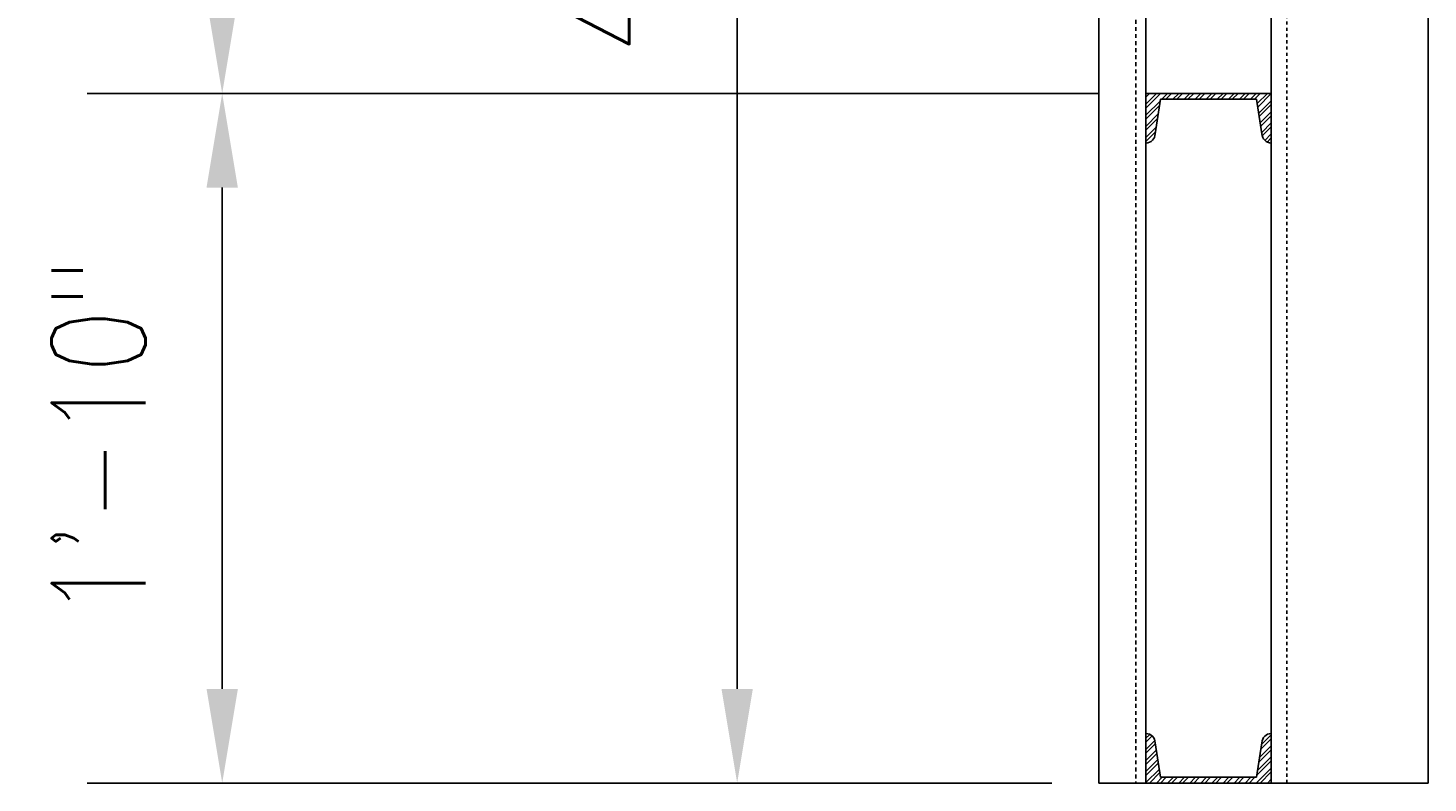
# Model space of a CAD drawing. Header units: inches. Extents: x -241 to 2916, y 110 to 330.
# Tile 1 of 40: x -36 to 9, y 176 to 200. Entities that reach past the tile are written whole.
import ezdxf

# ---------------------------------------------------------------- set-up
doc = ezdxf.new("R2010")
doc.units = ezdxf.units.IN
doc.header["$MEASUREMENT"] = 0
doc.linetypes.add('Dash - 1_16_', pattern=[0.1875, 0.125, -0.0625])
doc.linetypes.add('Hidden 3_32_', pattern=[0.140625, 0.09375, -0.046875])
doc.layers.get('Defpoints').update_dxf_attribs({"color": 243})
for name, color, linetype in [('S-COLS', 2, 'Continuous'), ('S-DETL', 90, 'Continuous'), ('S-DETL-PATT', 8, 'Continuous'), ('S-DETL-THIN', 1, 'Continuous')]:
    doc.layers.add(name, color=color, linetype=linetype)
doc.styles.add('Annotative', font='romans.shx', dxfattribs={"width": 0.8, "height": 0.125})
doc.dimstyles.new('Annotative', dxfattribs={"dimscale": 0, "dimtxt": 0.125, "dimasz": 0.125, "dimexe": 0.179688, "dimexo": 0.0625, "dimgap": 0.09, "dimtad": 1, "dimdec": 3, "dimzin": 3, "dimdsep": 46, "dimlunit": 4, "dimtxsty": 'Annotative', "dimcen": 0.09, "dimclrt": 2, "dimazin": 2, "dimtfac": 1, "dimtdec": 3, "dimtmove": 1, "dimatfit": 3, "dimfxl": 1, "dimtfill": 1, "dimfrac": 2, "dimtolj": 1, "dimtzin": 0, "dimarcsym": 0})

# ---------------------------------------------------------------- blocks, each defined once
blk = doc.blocks.new('051200_Column-L-Angle - L5X5X1_2-1705965-CANOPY SECTION 1')
at = {"layer": 'S-COLS', "linetype": 'Hidden 3_32_'}
blk.add_line((789.706, 132), (789.706, 223), dxfattribs=at)
at = {"layer": 'S-COLS'}
for p, q in [((794.206, 223), (794.206, 132)), ((789.206, 176.42), (789.206, 154)), ((789.206, 152.42), (789.206, 133.58)), ((794.206, 132), (789.206, 132))]:
    blk.add_line(p, q, dxfattribs=at)
blk = doc.blocks.new('051200_StructuralFraming-C-Channel - C4X5_4-V10-CANOPY SECTION 1')
at = {"lineweight": -3}
for p, q in [((785.206, 202), (785.206, 200.42)), ((789.206, 202), (785.206, 202)), ((789.206, 200.42), (789.206, 202)), ((785.502, 200.716), (785.676, 201.816)), ((785.676, 201.816), (788.736, 201.816)), ((788.736, 201.816), (788.91, 200.716))]:
    blk.add_line(p, q, dxfattribs=at)
for centre, start, end in [((785.206, 200.716), 270, 0), ((789.206, 200.716), 180, 270)]:
    blk.add_arc(centre, 0.296, start, end, dxfattribs=at)
blk = doc.blocks.new('*D87')
at = {"color": 0, "lineweight": -2, "transparency": 16777216}
for p, q in [((3.727, 232), (-17.351, 232)), ((-13.039, 179), (-13.039, 229)), ((-3, 176), (-17.351, 176))]:
    blk.add_line(p, q, dxfattribs=at)
at = {"color": 0, "transparency": 16777216}
for points in [[(-13.539, 229), (-12.539, 229), (-13.039, 232)], [(-13.539, 179), (-12.539, 179), (-13.039, 176)]]:
    blk.add_solid(points, dxfattribs=at)
at = {"layer": 'Defpoints', "color": 0, "transparency": 16777216}
for p in [(-13.039, 232), (5.227, 232), (-1.5, 176)]:
    blk.add_point(p, dxfattribs=at)
at = {"color": 2, "transparency": 16777216, "insert": (-16.984, 204), "char_height": 3, "attachment_point": 5, "rotation": 90, "style": 'Annotative', "bg_fill": 3, "box_fill_scale": 1.25, "bg_fill_color": 256, "bg_fill_true_color": 13158600, "bg_fill_transparency": 0}
blk.add_mtext('\\A1;4\'-8"', dxfattribs=at)
blk = doc.blocks.new('*D90')
at = {"color": 0, "lineweight": -2, "transparency": 16777216}
for p, q in [((-1.5, 198), (-33.779, 198)), ((-29.467, 179), (-29.467, 195)), ((-3, 176), (-33.779, 176))]:
    blk.add_line(p, q, dxfattribs=at)
at = {"color": 0, "transparency": 16777216}
for points in [[(-29.967, 195), (-28.967, 195), (-29.467, 198)], [(-29.967, 179), (-28.967, 179), (-29.467, 176)]]:
    blk.add_solid(points, dxfattribs=at)
at = {"layer": 'Defpoints', "color": 0, "transparency": 16777216}
for p in [(-29.467, 198), (0, 198), (-1.5, 176)]:
    blk.add_point(p, dxfattribs=at)
at = {"color": 2, "transparency": 16777216, "insert": (-33.412, 187), "char_height": 3, "attachment_point": 5, "rotation": 90, "style": 'Annotative', "bg_fill": 3, "box_fill_scale": 1.25, "bg_fill_color": 256, "bg_fill_true_color": 13158600, "bg_fill_transparency": 0}
blk.add_mtext('\\A1;1\'-10"', dxfattribs=at)
blk = doc.blocks.new('*D91')
at = {"color": 0, "lineweight": -2, "transparency": 16777216}
for p, q in [((-1.5, 222), (-33.779, 222)), ((-29.467, 201), (-29.467, 219)), ((-1.5, 198), (-33.779, 198))]:
    blk.add_line(p, q, dxfattribs=at)
at = {"color": 0, "transparency": 16777216}
for points in [[(-29.967, 219), (-28.967, 219), (-29.467, 222)], [(-29.967, 201), (-28.967, 201), (-29.467, 198)]]:
    blk.add_solid(points, dxfattribs=at)
at = {"layer": 'Defpoints', "color": 0, "transparency": 16777216}
for p in [(-29.467, 222), (0, 222), (0, 198)]:
    blk.add_point(p, dxfattribs=at)
at = {"color": 2, "transparency": 16777216, "insert": (-33.412, 210), "char_height": 3, "attachment_point": 5, "rotation": 90, "style": 'Annotative', "bg_fill": 3, "box_fill_scale": 1.25, "bg_fill_color": 256, "bg_fill_true_color": 13158600, "bg_fill_transparency": 0}
blk.add_mtext('\\A1;2\'-0"', dxfattribs=at)

msp = doc.modelspace()

# ---------------------------------------------------------------- linework, layer by layer
at = {"layer": 'S-DETL', "lineweight": -3}
for p, q in [((-1.5, 176), (-1.5, 270.9714)), ((0, 271.0026), (0, 176)), ((0, 176), (-1.5, 176))]:
    msp.add_line(p, q, dxfattribs=at)
at = {"layer": 'S-DETL', "linetype": 'Dash - 1_16_', "lineweight": -3}
msp.add_line((-0.324, 270.9959), (-0.324, 176), dxfattribs=at)

# ---------------------------------------------------------------- block references
at = {"layer": 'S-COLS', "lineweight": -3}
msp.add_blockref('051200_Column-L-Angle - L5X5X1_2-1705965-CANOPY SECTION 1', (-785.2059, 44), dxfattribs=at)
at = {"layer": 'S-DETL-THIN', "lineweight": -3}
msp.add_blockref('051200_StructuralFraming-C-Channel - C4X5_4-V10-CANOPY SECTION 1', (-785.2059, -4), dxfattribs=at)
at = {"layer": 'S-DETL-THIN', "lineweight": -3, "xscale": -1, "rotation": 180}
msp.add_blockref('051200_StructuralFraming-C-Channel - C4X5_4-V10-CANOPY SECTION 1', (-785.2059, 378), dxfattribs=at)

# ---------------------------------------------------------------- next in the draw order: dimensions: what is measured, and where the dimension line sits
dim = msp.add_linear_dim(base=(-13.0387, 232), p1=(-1.5, 176), p2=(5.2272, 232), angle=90, dimstyle='Annotative', override={"dimpost": '\\X'})
dim.commit()
dim.dimension.update_dxf_attribs({"geometry": '*D87', "text_midpoint": (-16.9844, 204)})

# ---------------------------------------------------------------- next in the draw order: dimensions: what is measured, and where the dimension line sits
dim = msp.add_linear_dim(base=(-29.4666, 198), p1=(-1.5, 176), p2=(0, 198), angle=90, dimstyle='Annotative', override={"dimpost": '\\X'})
dim.commit()
dim.dimension.update_dxf_attribs({"geometry": '*D90', "text_midpoint": (-33.4123, 187)})

# ---------------------------------------------------------------- next in the draw order: hatches: boundary and pattern name
at = {"layer": 'S-DETL-PATT'}
h = msp.add_hatch(dxfattribs=at)
h.set_pattern_fill('STEEL', color=256, scale=2)
h.set_pattern_definition([(45, (-1333.04542, -47), (-0.176776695, 0.176776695), []), (45, (-1333.04542, -46.875), (-0.176776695, 0.176776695), [])])
h.paths.add_polyline_path([(3.704, 177.284, -0.4142136), (4, 177.58), (4, 176), (0, 176), (0, 177.58, -0.4142136), (0.296, 177.284), (0.4702, 176.184), (3.5298, 176.184)])

# ---------------------------------------------------------------- next in the draw order: dimensions: what is measured, and where the dimension line sits
dim = msp.add_linear_dim(base=(-29.4666, 222), p1=(0, 198), p2=(0, 222), angle=90, dimstyle='Annotative', override={"dimpost": '\\X'})
dim.commit()
dim.dimension.update_dxf_attribs({"geometry": '*D91', "text_midpoint": (-33.4123, 210)})

# ---------------------------------------------------------------- next in the draw order: hatches: boundary and pattern name
h = msp.add_hatch(dxfattribs=at)
h.set_pattern_fill('STEEL', color=256, scale=2)
h.set_pattern_definition([(45, (-1333.04542, -25), (-0.176776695, 0.176776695), []), (45, (-1333.04542, -24.875), (-0.176776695, 0.176776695), [])])
h.paths.add_polyline_path([(3.704, 196.716, 0.4142136), (4, 196.42), (4, 198), (0, 198), (0, 196.42, 0.4142136), (0.296, 196.716), (0.4702, 197.816), (3.5298, 197.816)])

doc.saveas('drawing.dxf')
